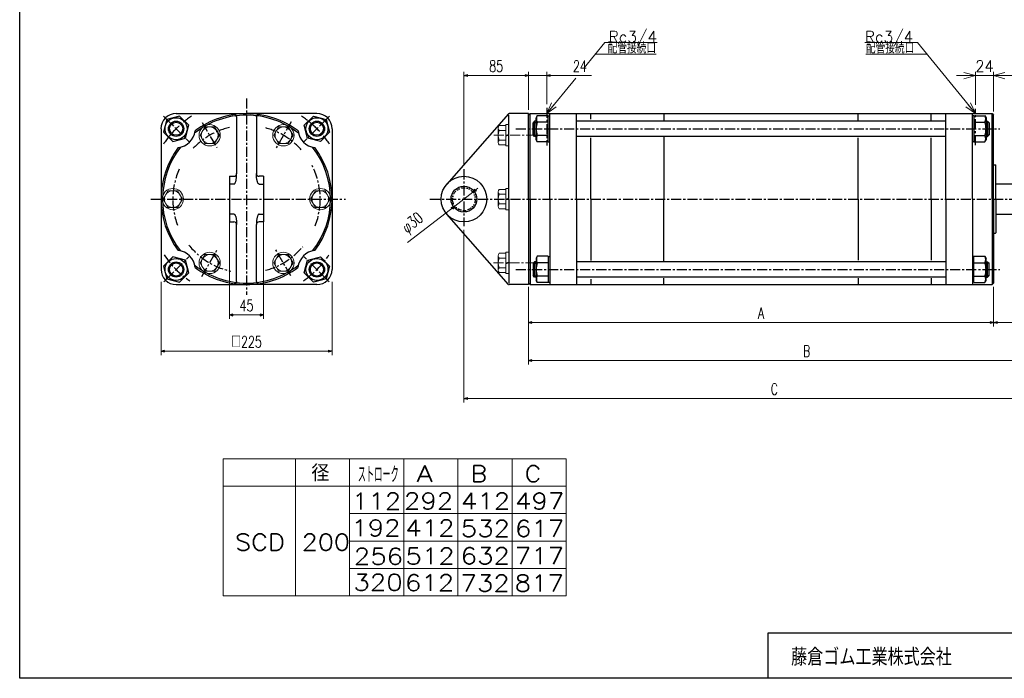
# Model space of a CAD drawing. Header units: millimetres. Extents: x -985 to 985, y -705 to 705.
# Tile 1 of 3: x -985 to 311, y -674 to 193. Entities that reach past the tile are written whole.
import ezdxf
from ezdxf.enums import TextEntityAlignment as Align

# ---------------------------------------------------------------- set-up
doc = ezdxf.new("R2010")
doc.units = ezdxf.units.MM
doc.header["$LTSCALE"] = 0.416667
doc.linetypes.add('CENTER', pattern=[50.8, 31.75, -6.35, 6.35, -6.35])
doc.linetypes.add('DIVIDE', pattern=[31.75, 12.7, -6.35, 0, -6.35, 0, -6.35])
doc.layers.add('ZUWAKU', color=7, linetype='Continuous')
doc.styles.add('dcStyle0', font='txt.shx', dxfattribs={"width": 0.714286, "bigfont": 'bigfont'})
doc.dimstyles.new('DaDimDiametricStyle', dxfattribs={"dimtxt": 15, "dimasz": 5.000003, "dimexe": 1.666667, "dimexo": 1.666667, "dimgap": 5, "dimtad": 3, "dimdsep": 46, "dimtxsty": 'dcStyle0', "dimblk1": 'OPEN30', "dimblk2": 'OPEN30', "dimsah": 1, "dimcen": 0.09, "dimclrd": 4, "dimclre": 4, "dimclrt": 4, "dimadec": 0, "dimazin": 2, "dimtfac": 1, "dimtdec": 4, "dimtmove": 0, "dimatfit": 0, "dimfxl": 1, "dimarcsym": 0})
doc.dimstyles.new('DaDimRotatedStyle', dxfattribs={"dimtxt": 15, "dimasz": 5.000003, "dimexe": 4.999855, "dimexo": 1.666667, "dimgap": 5, "dimtad": 3, "dimdsep": 46, "dimtxsty": 'dcStyle0', "dimblk1": 'OPEN30', "dimblk2": 'OPEN30', "dimsah": 1, "dimcen": 0.09, "dimclrd": 4, "dimclre": 4, "dimclrt": 4, "dimadec": 0, "dimazin": 2, "dimtfac": 1, "dimtdec": 4, "dimtmove": 0, "dimatfit": 0, "dimfxl": 1, "dimarcsym": 0})

# ---------------------------------------------------------------- blocks, each defined once
blk = doc.blocks.new('DC_GROUP_Φ200_5')
at = {"color": 4, "linetype": 'Continuous', "lineweight": 18}
for p, q in [((272.5, 69.4), (259.9, 78.5)), ((272.5, 69.4), (263.1, 81)), ((266.2, 83.6), (272.5, 69.4))]:
    blk.add_line(p, q, dxfattribs=at)
blk = doc.blocks.new('DC_GROUP_Φ200_6')
at = {"color": 4, "linetype": 'Continuous', "lineweight": 18}
for p, q in [((-291.5, 69.4), (-285.1, 83.6)), ((-291.5, 69.4), (-282, 81)), ((-278.9, 78.5), (-291.5, 69.4))]:
    blk.add_line(p, q, dxfattribs=at)
blk = doc.blocks.new('DC_GROUP_Φ200_7')
at = {"color": 4, "linetype": 'Continuous', "lineweight": 25}
for p, q in [((-774.7, 66.2), (-791.4, 61.8)), ((-762.4, 54), (-774.7, 66.2)), ((-791.4, 61.8), (-795.9, 45)), ((-766.9, 37.3), (-762.4, 54)), ((-795.9, 45), (-783.6, 32.8)), ((-783.6, 32.8), (-766.9, 37.3))]:
    blk.add_line(p, q, dxfattribs=at)
for radius in [14.5, 10, 8.65]:
    blk.add_circle((-779.2, 49.5), radius, dxfattribs=at)
blk = doc.blocks.new('DC_GROUP_Φ200_8')
at = {"color": 4, "linetype": 'Continuous', "lineweight": 25}
for p, q in [((-783.6, -119), (-795.9, -131.3)), ((-766.9, -123.5), (-783.6, -119)), ((-762.4, -140.2), (-766.9, -123.5)), ((-795.9, -131.3), (-791.4, -148)), ((-774.7, -152.5), (-762.4, -140.2)), ((-791.4, -148), (-774.7, -152.5))]:
    blk.add_line(p, q, dxfattribs=at)
for radius in [14.5, 10, 8.65]:
    blk.add_circle((-779.2, -135.7), radius, dxfattribs=at)
blk = doc.blocks.new('DC_GROUP_Φ200_9')
at = {"color": 4, "linetype": 'Continuous', "lineweight": 25}
for p, q in [((-303.9, -118.3), (-305.6, -121.1)), ((-305.6, -121.1), (-305.6, -150.1)), ((-289.6, -118.3), (-303.9, -118.3)), ((-289.6, -127), (-303.9, -127)), ((-289.6, -118.3), (-289.6, -152.9)), ((-289.6, -118.7), (-289.6, -152.5)), ((-289.6, -118.7), (-287.5, -118.7)), ((-303.9, -152.9), (-305.6, -150.1)), ((-289.6, -144.3), (-303.9, -144.3)), ((-289.6, -152.9), (-303.9, -152.9)), ((-289.6, -152.5), (-287.5, -152.5))]:
    blk.add_line(p, q, dxfattribs=at)
for centre, radius, start, end in [((-281.7, -135.6), 23.8, 158.7017, 201.2983), ((-296.4, -122.6), 8.66, 150, 210), ((-296.4, -148.6), 8.66, 150, 210)]:
    blk.add_arc(centre, radius, start, end, dxfattribs=at)
blk = doc.blocks.new('DC_GROUP_Φ200_10')
at = {"color": 4, "linetype": 'Continuous', "lineweight": 25}
for p, q in [((270.6, -118.7), (268.5, -118.7)), ((270.6, -152.9), (270.6, -118.3)), ((270.6, -118.3), (285, -118.3)), ((270.6, -152.5), (270.6, -118.7)), ((270.6, -127), (285, -127)), ((285, -118.3), (286.6, -121.1)), ((286.6, -150.1), (286.6, -121.1)), ((270.6, -152.5), (268.5, -152.5)), ((270.6, -144.3), (285, -144.3)), ((270.6, -152.9), (285, -152.9)), ((285, -152.9), (286.6, -150.1))]:
    blk.add_line(p, q, dxfattribs=at)
for centre, radius, start, end in [((277.5, -122.6), 8.66, 330, 30), ((262.8, -135.6), 23.8, 338.7017, 21.2983), ((277.5, -148.6), 8.66, 330, 30)]:
    blk.add_arc(centre, radius, start, end, dxfattribs=at)
blk = doc.blocks.new('DC_GROUP_Φ200_12')
at = {"color": 4, "linetype": 'Continuous', "lineweight": 25}
for p, q in [((-610.6, -140.2), (-606.1, -123.5)), ((-606.1, -123.5), (-589.4, -119)), ((-589.4, -119), (-577.2, -131.3)), ((-598.4, -152.5), (-610.6, -140.2)), ((-577.2, -131.3), (-581.6, -148)), ((-581.6, -148), (-598.4, -152.5))]:
    blk.add_line(p, q, dxfattribs=at)
for radius in [14.5, 10, 8.65]:
    blk.add_circle((-593.9, -135.7), radius, dxfattribs=at)
blk = doc.blocks.new('DC_GROUP_Φ200_13')
at = {"color": 4, "linetype": 'Continuous', "lineweight": 25}
for p, q in [((-610.6, 54), (-598.4, 66.2)), ((-598.4, 66.2), (-581.6, 61.8)), ((-606.1, 37.3), (-610.6, 54)), ((-581.6, 61.8), (-577.2, 45)), ((-577.2, 45), (-589.4, 32.8)), ((-589.4, 32.8), (-606.1, 37.3))]:
    blk.add_line(p, q, dxfattribs=at)
for radius in [14.5, 10, 8.65]:
    blk.add_circle((-593.9, 49.5), radius, dxfattribs=at)
blk = doc.blocks.new('DC_GROUP_Φ200_14')
at = {"color": 4, "linetype": 'Continuous', "lineweight": 25}
for p, q in [((-303.9, 66.7), (-305.6, 63.9)), ((-289.6, 66.7), (-303.9, 66.7)), ((-289.6, 32.1), (-289.6, 66.7)), ((-289.6, 32.5), (-289.6, 66.3)), ((-289.6, 66.3), (-287.5, 66.3)), ((-305.6, 34.9), (-305.6, 63.9)), ((-289.6, 58), (-303.9, 58)), ((-289.6, 40.7), (-303.9, 40.7)), ((-303.9, 32.1), (-305.6, 34.9)), ((-289.6, 32.1), (-303.9, 32.1)), ((-289.6, 32.5), (-287.5, 32.5))]:
    blk.add_line(p, q, dxfattribs=at)
for centre, radius, start, end in [((-296.4, 62.4), 8.66, 150, 210), ((-281.7, 49.4), 23.8, 158.7017, 201.2983), ((-296.4, 36.4), 8.66, 150, 210)]:
    blk.add_arc(centre, radius, start, end, dxfattribs=at)
blk = doc.blocks.new('DC_GROUP_Φ200_15')
at = {"color": 4, "linetype": 'Continuous', "lineweight": 25}
for p, q in [((270.6, 66.3), (268.5, 66.3)), ((270.6, 66.7), (270.6, 32.1)), ((270.6, 66.7), (285, 66.7)), ((270.6, 66.3), (270.6, 32.5)), ((285, 66.7), (286.6, 63.9)), ((270.6, 58), (285, 58)), ((286.6, 63.9), (286.6, 34.9)), ((270.6, 40.7), (285, 40.7)), ((270.6, 32.5), (268.5, 32.5)), ((270.6, 32.1), (285, 32.1)), ((285, 32.1), (286.6, 34.9))]:
    blk.add_line(p, q, dxfattribs=at)
for centre, radius, start, end in [((277.5, 62.4), 8.66, 330, 30), ((262.8, 49.4), 23.8, 338.7017, 21.2983), ((277.5, 36.4), 8.66, 330, 30)]:
    blk.add_arc(centre, radius, start, end, dxfattribs=at)
blk = doc.blocks.new('DC_GROUP_Φ200_36')
at = {"color": 4, "linetype": 'Continuous', "lineweight": 18}
for p, q in [((296.5, 119.4), (311.5, 123.4)), ((311.5, 115.4), (296.5, 119.4)), ((296.5, 119.4), (311.5, 119.4))]:
    blk.add_line(p, q, dxfattribs=at)
blk = doc.blocks.new('DC_GROUP_Φ200_37')
at = {"color": 4, "linetype": 'Continuous', "lineweight": 18}
for p, q in [((257.5, 123.4), (272.5, 119.4)), ((272.5, 119.4), (257.5, 115.4)), ((272.5, 119.4), (257.5, 119.4))]:
    blk.add_line(p, q, dxfattribs=at)
blk = doc.blocks.new('DC_GROUP_Φ200_35')
at = {"color": 4, "linetype": 'Continuous', "lineweight": 13}
for p, q in [((247.5, 119.4), (272.5, 119.4)), ((272.5, 80.9), (272.5, 124.4)), ((272.5, 119.4), (296.5, 119.4)), ((296.5, 72.4), (296.5, 124.4)), ((321.5, 119.4), (296.5, 119.4))]:
    blk.add_line(p, q, dxfattribs=at)
at = {"linetype": 'Continuous'}
for name in ['DC_GROUP_Φ200_37', 'DC_GROUP_Φ200_36']:
    blk.add_blockref(name, (0, 0), dxfattribs=at)
at = {"color": 4, "style": 'dcStyle0', "width": 0.8}
blk.add_text('24', height=15, dxfattribs=at).set_placement((272.5, 124.4), (296.5, 124.4), align=Align.FIT)
blk = doc.blocks.new('DC_GROUP_Φ200_38')
at = {"color": 4, "linetype": 'Continuous', "lineweight": 25}
for p, q in [((-699.6, -12), (-699.5, -10.8)), ((-699.6, -13.2), (-699.6, -12)), ((-699.5, -10.8), (-699.5, -9.6)), ((-703, -23.3), (-702.7, -23.2)), ((-702.7, -23.2), (-702.4, -23.1)), ((-702.4, -23.1), (-702.1, -22.8)), ((-702.1, -22.8), (-701.8, -22.5)), ((-701.8, -22.5), (-701.5, -22)), ((-701.5, -22), (-701.3, -21.5)), ((-701.3, -21.5), (-701, -20.8)), ((-701, -20.8), (-700.8, -20.1)), ((-700.8, -20.1), (-700.6, -19.3)), ((-700.6, -19.3), (-700.3, -18.4)), ((-700.3, -18.4), (-700.2, -17.5)), ((-700.2, -17.5), (-700, -16.5)), ((-700, -16.5), (-699.9, -15.4)), ((-699.9, -15.4), (-699.7, -14.3)), ((-699.7, -14.3), (-699.6, -13.2))]:
    blk.add_line(p, q, dxfattribs=at)
blk = doc.blocks.new('DC_GROUP_Φ200_39')
at = {"color": 4, "linetype": 'Continuous', "lineweight": 25}
for p, q in [((-703, -62.9), (-702.7, -63)), ((-702.7, -63), (-702.4, -63.1)), ((-702.4, -63.1), (-702.1, -63.4)), ((-702.1, -63.4), (-701.8, -63.8)), ((-701.8, -63.8), (-701.5, -64.2)), ((-701.5, -64.2), (-701.3, -64.8)), ((-701.3, -64.8), (-701, -65.4)), ((-701, -65.4), (-700.8, -66.1)), ((-700.8, -66.1), (-700.6, -66.9)), ((-700.6, -66.9), (-700.3, -67.8)), ((-700.3, -67.8), (-700.2, -68.8)), ((-700.2, -68.8), (-700, -69.8)), ((-700, -69.8), (-699.9, -70.8)), ((-699.9, -70.8), (-699.7, -71.9)), ((-699.7, -71.9), (-699.6, -73.1)), ((-699.6, -73.1), (-699.6, -74.2)), ((-699.6, -74.2), (-699.5, -75.4)), ((-699.5, -75.4), (-699.5, -76.6))]:
    blk.add_line(p, q, dxfattribs=at)
blk = doc.blocks.new('DC_GROUP_Φ200_40')
at = {"color": 4, "linetype": 'Continuous', "lineweight": 25}
for p, q in [((-673.5, -10.8), (-673.5, -9.6)), ((-673.5, -12), (-673.5, -10.8)), ((-673.4, -13.2), (-673.5, -12)), ((-673.3, -14.3), (-673.4, -13.2)), ((-673.2, -15.4), (-673.3, -14.3)), ((-673.1, -16.5), (-673.2, -15.4)), ((-672.9, -17.5), (-673.1, -16.5)), ((-672.7, -18.4), (-672.9, -17.5)), ((-672.5, -19.3), (-672.7, -18.4)), ((-672.3, -20.1), (-672.5, -19.3)), ((-672, -20.8), (-672.3, -20.1)), ((-671.8, -21.5), (-672, -20.8)), ((-671.5, -22), (-671.8, -21.5)), ((-671.2, -22.5), (-671.5, -22)), ((-670.9, -22.8), (-671.2, -22.5)), ((-670.6, -23.1), (-670.9, -22.8)), ((-670.3, -23.2), (-670.6, -23.1)), ((-670, -23.3), (-670.3, -23.2))]:
    blk.add_line(p, q, dxfattribs=at)
blk = doc.blocks.new('DC_GROUP_Φ200_41')
at = {"color": 4, "linetype": 'Continuous', "lineweight": 25}
for p, q in [((-671.8, -64.8), (-672, -65.4)), ((-671.5, -64.2), (-671.8, -64.8)), ((-671.2, -63.8), (-671.5, -64.2)), ((-670.9, -63.4), (-671.2, -63.8)), ((-670.6, -63.1), (-670.9, -63.4)), ((-670.3, -63), (-670.6, -63.1)), ((-670, -62.9), (-670.3, -63)), ((-673.4, -73.1), (-673.5, -74.2)), ((-673.5, -74.2), (-673.5, -75.4)), ((-673.5, -75.4), (-673.5, -76.6)), ((-673.3, -71.9), (-673.4, -73.1)), ((-673.2, -70.8), (-673.3, -71.9)), ((-673.1, -69.8), (-673.2, -70.8)), ((-672.9, -68.8), (-673.1, -69.8)), ((-672.7, -67.8), (-672.9, -68.8)), ((-672.5, -66.9), (-672.7, -67.8)), ((-672.3, -66.1), (-672.5, -66.9)), ((-672, -65.4), (-672.3, -66.1))]:
    blk.add_line(p, q, dxfattribs=at)
blk = doc.blocks.new('DC_GROUP_Φ200_42')
at = {"color": 4, "linetype": 'Continuous', "lineweight": 25}
for p, q in [((-702.8, 68.2), (-703, 68.2)), ((-702.5, 68.2), (-702.8, 68.2)), ((-702.2, 68.2), (-702.5, 68.2)), ((-702, 68.1), (-702.2, 68.2)), ((-701.7, 68.1), (-702, 68.1)), ((-701.4, 68), (-701.7, 68.1)), ((-701.2, 67.8), (-701.4, 68)), ((-701, 67.7), (-701.2, 67.8)), ((-700.7, 67.5), (-701, 67.7)), ((-700.5, 67.4), (-700.7, 67.5)), ((-700.3, 67.2), (-700.5, 67.4)), ((-700.2, 66.9), (-700.3, 67.2)), ((-700, 66.7), (-700.2, 66.9)), ((-699.9, 66.5), (-700, 66.7)), ((-699.7, 66.2), (-699.9, 66.5)), ((-699.7, 66), (-699.7, 66.2)), ((-699.6, 65.7), (-699.7, 66)), ((-699.5, 65.4), (-699.6, 65.7))]:
    blk.add_line(p, q, dxfattribs=at)
blk = doc.blocks.new('DC_GROUP_Φ200_43')
at = {"color": 4, "linetype": 'Continuous', "lineweight": 13}
for p, q in [((-741.4, 51.9), (-747.7, 40.9)), ((-728.7, 51.9), (-741.4, 51.9)), ((-722.3, 40.9), (-728.7, 51.9)), ((-747.7, 40.9), (-741.4, 29.9)), ((-728.7, 29.9), (-722.3, 40.9)), ((-741.4, 29.9), (-728.7, 29.9))]:
    blk.add_line(p, q, dxfattribs=at)
for radius in [14, 11]:
    blk.add_circle((-735, 40.9), radius, dxfattribs=at)
blk = doc.blocks.new('DC_GROUP_Φ200_44')
at = {"color": 4, "linetype": 'Continuous', "lineweight": 13}
for p, q in [((-789.9, -32.1), (-796.2, -43.1)), ((-777.2, -32.1), (-789.9, -32.1)), ((-770.8, -43.1), (-777.2, -32.1)), ((-796.2, -43.1), (-789.9, -54.1)), ((-777.2, -54.1), (-770.8, -43.1)), ((-789.9, -54.1), (-777.2, -54.1))]:
    blk.add_line(p, q, dxfattribs=at)
for radius in [14, 11]:
    blk.add_circle((-783.5, -43.1), radius, dxfattribs=at)
blk = doc.blocks.new('DC_GROUP_Φ200_45')
at = {"color": 4, "linetype": 'Continuous', "lineweight": 13}
for p, q in [((-595.9, -32.1), (-602.2, -43.1)), ((-583.2, -32.1), (-595.9, -32.1)), ((-576.8, -43.1), (-583.2, -32.1)), ((-602.2, -43.1), (-595.9, -54.1)), ((-583.2, -54.1), (-576.8, -43.1)), ((-595.9, -54.1), (-583.2, -54.1))]:
    blk.add_line(p, q, dxfattribs=at)
for radius in [14, 11]:
    blk.add_circle((-589.5, -43.1), radius, dxfattribs=at)
blk = doc.blocks.new('DC_GROUP_Φ200_46')
at = {"color": 4, "linetype": 'Continuous', "lineweight": 13}
for p, q in [((-741.4, -116.1), (-747.7, -127.1)), ((-728.7, -116.1), (-741.4, -116.1)), ((-722.3, -127.1), (-728.7, -116.1)), ((-747.7, -127.1), (-741.4, -138.1)), ((-728.7, -138.1), (-722.3, -127.1)), ((-741.4, -138.1), (-728.7, -138.1))]:
    blk.add_line(p, q, dxfattribs=at)
for radius in [14, 11]:
    blk.add_circle((-735, -127.1), radius, dxfattribs=at)
blk = doc.blocks.new('DC_GROUP_Φ200_47')
at = {"color": 4, "linetype": 'Continuous', "lineweight": 13}
for p, q in [((-644.4, -116.1), (-650.7, -127.1)), ((-631.7, -116.1), (-644.4, -116.1)), ((-625.3, -127.1), (-631.7, -116.1)), ((-650.7, -127.1), (-644.4, -138.1)), ((-631.7, -138.1), (-625.3, -127.1)), ((-644.4, -138.1), (-631.7, -138.1))]:
    blk.add_line(p, q, dxfattribs=at)
for radius in [14, 11]:
    blk.add_circle((-638, -127.1), radius, dxfattribs=at)
blk = doc.blocks.new('DC_GROUP_Φ200_48')
at = {"color": 4, "linetype": 'Continuous', "lineweight": 13}
for p, q in [((-644.4, 51.9), (-650.7, 40.9)), ((-631.7, 51.9), (-644.4, 51.9)), ((-625.3, 40.9), (-631.7, 51.9)), ((-650.7, 40.9), (-644.4, 29.9)), ((-631.7, 29.9), (-625.3, 40.9)), ((-644.4, 29.9), (-631.7, 29.9))]:
    blk.add_line(p, q, dxfattribs=at)
for radius in [14, 11]:
    blk.add_circle((-638, 40.9), radius, dxfattribs=at)
blk = doc.blocks.new('DC_GROUP_Φ200_49')
at = {"color": 4, "linetype": 'Continuous', "lineweight": 25}
for p, q in [((-699.6, -12), (-699.5, -10.8)), ((-699.6, -13.2), (-699.6, -12)), ((-699.5, -10.8), (-699.5, -9.6)), ((-703, -23.3), (-702.7, -23.2)), ((-702.7, -23.2), (-702.4, -23.1)), ((-702.4, -23.1), (-702.1, -22.8)), ((-702.1, -22.8), (-701.8, -22.5)), ((-701.8, -22.5), (-701.5, -22)), ((-701.5, -22), (-701.3, -21.5)), ((-701.3, -21.5), (-701, -20.8)), ((-701, -20.8), (-700.8, -20.1)), ((-700.8, -20.1), (-700.6, -19.3)), ((-700.6, -19.3), (-700.3, -18.4)), ((-700.3, -18.4), (-700.2, -17.5)), ((-700.2, -17.5), (-700, -16.5)), ((-700, -16.5), (-699.9, -15.4)), ((-699.9, -15.4), (-699.7, -14.3)), ((-699.7, -14.3), (-699.6, -13.2))]:
    blk.add_line(p, q, dxfattribs=at)
blk = doc.blocks.new('DC_GROUP_Φ200_50')
at = {"color": 4, "linetype": 'Continuous', "lineweight": 25}
for p, q in [((-702.8, 68.2), (-703, 68.2)), ((-702.5, 68.2), (-702.8, 68.2)), ((-702.2, 68.2), (-702.5, 68.2)), ((-702, 68.1), (-702.2, 68.2)), ((-701.7, 68.1), (-702, 68.1)), ((-701.4, 68), (-701.7, 68.1)), ((-701.2, 67.8), (-701.4, 68)), ((-701, 67.7), (-701.2, 67.8)), ((-700.7, 67.5), (-701, 67.7)), ((-700.5, 67.4), (-700.7, 67.5)), ((-700.3, 67.2), (-700.5, 67.4)), ((-700.2, 66.9), (-700.3, 67.2)), ((-700, 66.7), (-700.2, 66.9)), ((-699.9, 66.5), (-700, 66.7)), ((-699.7, 66.2), (-699.9, 66.5)), ((-699.7, 66), (-699.7, 66.2)), ((-699.6, 65.7), (-699.7, 66)), ((-699.5, 65.4), (-699.6, 65.7))]:
    blk.add_line(p, q, dxfattribs=at)
blk = doc.blocks.new('DC_GROUP_Φ200_51')
at = {"color": 4, "linetype": 'Continuous', "lineweight": 25}
for p, q in [((-673.5, 65.7), (-673.4, 66)), ((-673.5, 65.4), (-673.5, 65.7)), ((-673.4, 66), (-673.3, 66.2)), ((-673.3, 66.2), (-673.2, 66.5)), ((-673.2, 66.5), (-673, 66.7)), ((-673, 66.7), (-672.9, 66.9)), ((-672.9, 66.9), (-672.7, 67.2)), ((-672.7, 67.2), (-672.5, 67.4)), ((-672.5, 67.4), (-672.3, 67.5)), ((-672.3, 67.5), (-672.1, 67.7)), ((-672.1, 67.7), (-671.8, 67.8)), ((-671.8, 67.8), (-671.6, 68)), ((-671.6, 68), (-671.4, 68.1)), ((-671.4, 68.1), (-671.1, 68.1)), ((-671.1, 68.1), (-670.8, 68.2)), ((-670.8, 68.2), (-670.6, 68.2)), ((-670.6, 68.2), (-670.3, 68.2)), ((-670.3, 68.2), (-670, 68.2))]:
    blk.add_line(p, q, dxfattribs=at)
blk = doc.blocks.new('DC_GROUP_Φ200_52')
at = {"color": 4, "linetype": 'Continuous', "lineweight": 25}
for p, q in [((-702.8, -154.4), (-703, -154.4)), ((-702.5, -154.4), (-702.8, -154.4)), ((-702.2, -154.4), (-702.5, -154.4)), ((-702, -154.4), (-702.2, -154.4)), ((-701.7, -154.3), (-702, -154.4)), ((-701.4, -154.2), (-701.7, -154.3)), ((-701.2, -154.1), (-701.4, -154.2)), ((-701, -153.9), (-701.2, -154.1)), ((-700.7, -153.8), (-701, -153.9)), ((-700.5, -153.6), (-700.7, -153.8)), ((-700.3, -153.4), (-700.5, -153.6)), ((-700.2, -153.2), (-700.3, -153.4)), ((-700, -152.9), (-700.2, -153.2)), ((-699.9, -152.7), (-700, -152.9)), ((-699.7, -152.5), (-699.9, -152.7)), ((-699.6, -151.9), (-699.7, -152.2)), ((-699.7, -152.2), (-699.7, -152.5)), ((-699.5, -151.6), (-699.6, -151.9))]:
    blk.add_line(p, q, dxfattribs=at)
blk = doc.blocks.new('DC_GROUP_Φ200_53')
at = {"color": 4, "linetype": 'Continuous', "lineweight": 25}
for p, q in [((-673.5, -151.6), (-673.5, -151.9)), ((-673.5, -151.9), (-673.4, -152.2)), ((-673.4, -152.2), (-673.3, -152.5)), ((-673.3, -152.5), (-673.2, -152.7)), ((-673.2, -152.7), (-673, -152.9)), ((-673, -152.9), (-672.9, -153.2)), ((-672.9, -153.2), (-672.7, -153.4)), ((-672.7, -153.4), (-672.5, -153.6)), ((-672.5, -153.6), (-672.3, -153.8)), ((-672.3, -153.8), (-672.1, -153.9)), ((-672.1, -153.9), (-671.8, -154.1)), ((-671.8, -154.1), (-671.6, -154.2)), ((-671.6, -154.2), (-671.4, -154.3)), ((-671.4, -154.3), (-671.1, -154.4)), ((-671.1, -154.4), (-670.8, -154.4)), ((-670.8, -154.4), (-670.6, -154.4)), ((-670.6, -154.4), (-670.3, -154.4)), ((-670.3, -154.4), (-670, -154.4))]:
    blk.add_line(p, q, dxfattribs=at)
blk = doc.blocks.new('DC_GROUP_Φ200_54')
at = {"color": 4, "linetype": 'Continuous', "lineweight": 25}
for p, q in [((-703, -62.9), (-702.7, -63)), ((-702.7, -63), (-702.4, -63.1)), ((-702.4, -63.1), (-702.1, -63.4)), ((-702.1, -63.4), (-701.8, -63.8)), ((-701.8, -63.8), (-701.5, -64.2)), ((-701.5, -64.2), (-701.3, -64.8)), ((-701.3, -64.8), (-701, -65.4)), ((-701, -65.4), (-700.8, -66.1)), ((-700.8, -66.1), (-700.6, -66.9)), ((-700.6, -66.9), (-700.3, -67.8)), ((-700.3, -67.8), (-700.2, -68.8)), ((-700.2, -68.8), (-700, -69.8)), ((-700, -69.8), (-699.9, -70.8)), ((-699.9, -70.8), (-699.7, -71.9)), ((-699.7, -71.9), (-699.6, -73.1)), ((-699.6, -73.1), (-699.6, -74.2)), ((-699.6, -74.2), (-699.5, -75.4)), ((-699.5, -75.4), (-699.5, -76.6))]:
    blk.add_line(p, q, dxfattribs=at)
blk = doc.blocks.new('DC_GROUP_Φ200_55')
at = {"color": 4, "linetype": 'Continuous', "lineweight": 25}
for p, q in [((-671.8, -64.8), (-672, -65.4)), ((-671.5, -64.2), (-671.8, -64.8)), ((-671.2, -63.8), (-671.5, -64.2)), ((-670.9, -63.4), (-671.2, -63.8)), ((-670.6, -63.1), (-670.9, -63.4)), ((-670.3, -63), (-670.6, -63.1)), ((-670, -62.9), (-670.3, -63)), ((-673.4, -73.1), (-673.5, -74.2)), ((-673.5, -74.2), (-673.5, -75.4)), ((-673.5, -75.4), (-673.5, -76.6)), ((-673.3, -71.9), (-673.4, -73.1)), ((-673.2, -70.8), (-673.3, -71.9)), ((-673.1, -69.8), (-673.2, -70.8)), ((-672.9, -68.8), (-673.1, -69.8)), ((-672.7, -67.8), (-672.9, -68.8)), ((-672.5, -66.9), (-672.7, -67.8)), ((-672.3, -66.1), (-672.5, -66.9)), ((-672, -65.4), (-672.3, -66.1))]:
    blk.add_line(p, q, dxfattribs=at)
blk = doc.blocks.new('DC_GROUP_Φ200_56')
at = {"color": 4, "linetype": 'Continuous', "lineweight": 13}
for p, q in [((-355.5, -33.6), (-355.5, -52.6)), ((-345.5, -30.4), (-354.2, -30.4)), ((-345.5, -36.8), (-354.2, -36.8)), ((-341.5, -29.1), (-345.5, -29.1)), ((-345.5, -29.1), (-345.5, -57.1)), ((-341.5, -29.1), (-341.5, -57.1)), ((-345.5, -49.5), (-354.2, -49.5)), ((-345.5, -43.1), (-341.5, -42)), ((-345.5, -44.2), (-341.5, -43.1)), ((-345.5, -55.8), (-354.2, -55.8)), ((-341.5, -57.1), (-345.5, -57.1))]:
    blk.add_line(p, q, dxfattribs=at)
for centre, radius, start, end in [((-350.9, -33.6), 4.6, 136.3665, 223.6335), ((-339, -43.1), 16.5, 157.363, 202.637), ((-350.9, -52.6), 4.6, 136.3665, 223.6335)]:
    blk.add_arc(centre, radius, start, end, dxfattribs=at)
blk = doc.blocks.new('DC_GROUP_Φ200_57')
at = {"color": 4, "linetype": 'Continuous', "lineweight": 13}
for p, q in [((-345.5, -114.4), (-354.2, -114.4)), ((-341.5, -113.1), (-345.5, -113.1)), ((-345.5, -113.1), (-345.5, -141.1)), ((-341.5, -113.1), (-341.5, -141.1)), ((-355.5, -117.6), (-355.5, -136.6)), ((-345.5, -120.8), (-354.2, -120.8)), ((-345.5, -127.1), (-341.5, -126)), ((-345.5, -128.2), (-341.5, -127.1)), ((-345.5, -133.5), (-354.2, -133.5)), ((-345.5, -139.8), (-354.2, -139.8)), ((-341.5, -141.1), (-345.5, -141.1))]:
    blk.add_line(p, q, dxfattribs=at)
for centre, radius, start, end in [((-350.9, -117.6), 4.6, 136.3665, 223.6335), ((-339, -127.1), 16.5, 157.363, 202.637), ((-350.9, -136.6), 4.6, 136.3665, 223.6335)]:
    blk.add_arc(centre, radius, start, end, dxfattribs=at)
blk = doc.blocks.new('DC_GROUP_Φ200_58')
at = {"color": 4, "linetype": 'Continuous', "lineweight": 13}
for p, q in [((-345.5, 53.6), (-354.2, 53.6)), ((-341.5, 54.9), (-345.5, 54.9)), ((-345.5, 54.9), (-345.5, 26.9)), ((-341.5, 54.9), (-341.5, 26.9)), ((-355.5, 50.4), (-355.5, 31.4)), ((-345.5, 47.2), (-354.2, 47.2)), ((-345.5, 40.9), (-341.5, 42)), ((-345.5, 39.8), (-341.5, 40.9)), ((-345.5, 34.5), (-354.2, 34.5)), ((-345.5, 28.2), (-354.2, 28.2)), ((-341.5, 26.9), (-345.5, 26.9))]:
    blk.add_line(p, q, dxfattribs=at)
for centre, radius, start, end in [((-350.9, 50.4), 4.6, 136.3665, 223.6335), ((-339, 40.9), 16.5, 157.363, 202.637), ((-350.9, 31.4), 4.6, 136.3665, 223.6335)]:
    blk.add_arc(centre, radius, start, end, dxfattribs=at)
blk = doc.blocks.new('_OPEN30')
at = {"color": 0, "linetype": 'ByBlock', "lineweight": -2}
for p, q in [((-1, 0.267949), (0, 0)), ((0, 0), (-1, -0.267949)), ((0, 0), (-1, 0))]:
    blk.add_line(p, q, dxfattribs=at)
blk = doc.blocks.new('*D64')
at = {"color": 4, "linetype": 'Continuous', "lineweight": 13}
for p, q in [((-799, -152), (-799, -248.4)), ((-574, -152), (-574, -248.4)), ((-799, -243.4), (-574, -243.4))]:
    blk.add_line(p, q, dxfattribs=at)
at = {"color": 4, "xscale": 5.000004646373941, "yscale": 4.999982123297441}
for p, rotation in [((-799, -243.4), 180), ((-574, -243.4), 360)]:
    blk.add_blockref('_OPEN30', p, dxfattribs=dict(at, rotation=rotation))
at = {"color": 4, "insert": (-686.5, -238.4), "char_height": 15, "width": 75, "attachment_point": 8, "style": 'dcStyle0'}
blk.add_mtext('\\T1.00;□225', dxfattribs=at)
blk = doc.blocks.new('*D65')
at = {"color": 4, "linetype": 'Continuous', "lineweight": 13}
for p, q in [((-315.5, -158.6), (-315.5, -210.6)), ((296.5, -158.6), (296.5, -210.6)), ((-315.5, -205.6), (296.5, -205.6))]:
    blk.add_line(p, q, dxfattribs=at)
at = {"color": 4, "xscale": 5.000004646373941, "yscale": 4.999982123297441}
for p, rotation in [((-315.5, -205.6), 180), ((296.5, -205.6), 360)]:
    blk.add_blockref('_OPEN30', p, dxfattribs=dict(at, rotation=rotation))
at = {"color": 4, "insert": (-9.5, -200.6), "char_height": 15, "width": 32.812, "attachment_point": 8, "style": 'dcStyle0'}
blk.add_mtext('\\T1.00;A', dxfattribs=at)
blk = doc.blocks.new('*D66')
at = {"color": 4, "linetype": 'Continuous', "lineweight": 13}
for p, q in [((416.5, -63.1), (416.5, -210.6)), ((296.5, -158.6), (296.5, -210.6)), ((296.5, -205.6), (416.5, -205.6))]:
    blk.add_line(p, q, dxfattribs=at)
at = {"color": 4, "xscale": 5.000004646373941, "yscale": 4.999982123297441}
for p, rotation in [((296.5, -205.6), 180), ((416.5, -205.6), 360)]:
    blk.add_blockref('_OPEN30', p, dxfattribs=dict(at, rotation=rotation))
at = {"color": 4, "insert": (356.5, -200.6), "char_height": 15, "width": 60.938, "attachment_point": 8, "style": 'dcStyle0'}
blk.add_mtext('\\T1.00;120', dxfattribs=at)
blk = doc.blocks.new('*D67')
at = {"color": 4, "linetype": 'Continuous', "lineweight": 13}
for p, q in [((416.5, -63.1), (416.5, -260.6)), ((-315.5, -158.6), (-315.5, -260.6)), ((-315.5, -255.6), (416.5, -255.6))]:
    blk.add_line(p, q, dxfattribs=at)
at = {"color": 4, "xscale": 5.000004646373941, "yscale": 4.999982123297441}
for p, rotation in [((-315.5, -255.6), 180), ((416.5, -255.6), 360)]:
    blk.add_blockref('_OPEN30', p, dxfattribs=dict(at, rotation=rotation))
at = {"color": 4, "insert": (50.5, -250.6), "char_height": 15, "width": 32.812, "attachment_point": 8, "style": 'dcStyle0'}
blk.add_mtext('\\T1.00;B', dxfattribs=at)
blk = doc.blocks.new('*D68')
at = {"color": 4, "linetype": 'Continuous', "lineweight": 13}
for p, q in [((-709, -68.1), (-709, -200.6)), ((-664, -68.1), (-664, -200.6)), ((-709, -195.6), (-664, -195.6))]:
    blk.add_line(p, q, dxfattribs=at)
at = {"color": 4, "xscale": 5.000004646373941, "yscale": 4.999982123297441}
for p, rotation in [((-709, -195.6), 180), ((-664, -195.6), 360)]:
    blk.add_blockref('_OPEN30', p, dxfattribs=dict(at, rotation=rotation))
at = {"color": 4, "insert": (-686.5, -190.6), "char_height": 15, "width": 46.875, "attachment_point": 8, "style": 'dcStyle0'}
blk.add_mtext('\\T1.00;45', dxfattribs=at)
blk = doc.blocks.new('*D69')
at = {"color": 4, "linetype": 'Continuous', "lineweight": 13}
for p, q in [((416.5, -68.1), (416.5, -310.6)), ((-400.5, -83.6), (-400.5, -310.6)), ((-400.5, -305.6), (416.5, -305.6))]:
    blk.add_line(p, q, dxfattribs=at)
at = {"color": 4, "xscale": 5.000004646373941, "yscale": 4.999982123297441}
for p, rotation in [((-400.5, -305.6), 180), ((416.5, -305.6), 360)]:
    blk.add_blockref('_OPEN30', p, dxfattribs=dict(at, rotation=rotation))
at = {"color": 4, "insert": (8, -300.6), "char_height": 15, "width": 32.812, "attachment_point": 8, "style": 'dcStyle0'}
blk.add_mtext('\\T1.00;C', dxfattribs=at)
blk = doc.blocks.new('*D70')
at = {"color": 4, "linetype": 'Continuous', "lineweight": 13}
for p, q in [((-388.6, -34), (-412.3, -52.3)), ((-382, -28.9), (-388.6, -34)), ((-474.8, -100.3), (-412.3, -52.3))]:
    blk.add_line(p, q, dxfattribs=at)
at = {"color": 4, "xscale": 5.000004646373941, "yscale": 4.999982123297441}
for p, rotation in [((-388.6, -34), 217.5875267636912), ((-412.3, -52.3), 37.58752676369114)]:
    blk.add_blockref('_OPEN30', p, dxfattribs=dict(at, rotation=rotation))
at = {"color": 4, "insert": (-449.8, -74.8), "char_height": 15, "width": 60.938, "attachment_point": 9, "rotation": 37.5875, "style": 'dcStyle0'}
blk.add_mtext('\\T1.00;φ30', dxfattribs=at)
blk = doc.blocks.new('*D71')
at = {"color": 4, "linetype": 'Continuous', "lineweight": 13}
for p, q in [((-400.5, 1.1), (-400.5, 124.4)), ((-400.5, 119.4), (-315.5, 119.4)), ((-315.5, 74.4), (-315.5, 124.4))]:
    blk.add_line(p, q, dxfattribs=at)
at = {"color": 4, "xscale": 5.000004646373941, "yscale": 4.999982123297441}
for p, rotation in [((-400.5, 119.4), 180), ((-315.5, 119.4), 360)]:
    blk.add_blockref('_OPEN30', p, dxfattribs=dict(at, rotation=rotation))
at = {"color": 4, "insert": (-358, 124.4), "char_height": 15, "width": 46.875, "attachment_point": 8, "style": 'dcStyle0'}
blk.add_mtext('\\T1.00;85', dxfattribs=at)
blk = doc.blocks.new('*D72')
at = {"color": 4, "linetype": 'Continuous', "lineweight": 13}
for p, q in [((-323.8, 119.4), (-315.5, 119.4)), ((-315.5, 74.4), (-315.5, 124.4)), ((-291.5, 119.4), (-315.5, 119.4)), ((-291.5, 81.9), (-291.5, 124.4)), ((-232.8, 119.4), (-291.5, 119.4))]:
    blk.add_line(p, q, dxfattribs=at)
at = {"color": 4, "xscale": 5.000004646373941, "yscale": 4.999982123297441}
for p, rotation in [((-315.5, 119.4), 360), ((-291.5, 119.4), 180)]:
    blk.add_blockref('_OPEN30', p, dxfattribs=dict(at, rotation=rotation))
at = {"color": 4, "insert": (-257, 124.4), "char_height": 15, "width": 46.875, "attachment_point": 7, "style": 'dcStyle0'}
blk.add_mtext('\\T1.00;24', dxfattribs=at)

msp = doc.modelspace()

# ---------------------------------------------------------------- linework, layer by layer
at = {"color": 4, "linetype": 'Continuous', "lineweight": 13}
for p, q in [((-242.406, 129.549), (-215.133, 162.996)), ((-215.133, 162.996), (-145.986, 162.996)), ((196.207, 162.996), (127.059, 162.996)), ((272.537, 69.385), (196.207, 162.996)), ((-227.659, 147.634), (-147.376, 147.634)), ((208.732, 147.634), (128.449, 147.634)), ((-291.463, 69.385), (-253.298, 116.19)), ((-717.299, -385.049), (-265.83, -385.049)), ((-717.299, -385.049), (-717.299, -565.049)), ((-622.188, -385.049), (-622.188, -565.049)), ((-550.917, -385.049), (-550.917, -565.049)), ((-479.645, -385.049), (-479.645, -565.049)), ((-408.373, -385.049), (-408.373, -565.049)), ((-337.101, -385.049), (-337.101, -565.049)), ((-265.83, -385.049), (-265.83, -565.049)), ((-717.299, -421.049), (-265.83, -421.049)), ((-550.917, -457.049), (-265.83, -457.049)), ((-550.748, -493.049), (-265.83, -493.049)), ((-550.917, -529.049), (-265.83, -529.049)), ((-717.299, -565.049), (-265.83, -565.049))]:
    msp.add_line(p, q, dxfattribs=at)
at = {"color": 4, "linetype": 'CENTER', "lineweight": 25}
for p, q in [((-686.526, 89.37), (-686.526, -169.003)), ((-795.806, 66.165), (-761.553, 31.912)), ((-577.246, 66.165), (-611.499, 31.912)), ((-291.463, 76.911), (-291.463, 27.319)), ((272.537, 27.794), (272.537, 75.914)), ((-744.748, 57.729), (-725.76, 24.841)), ((-627.806, 58.59), (-647.603, 24.302)), ((-332.109, 49.385), (304.727, 49.385)), ((-400.463, -3.889), (-400.463, -78.606)), ((-812.248, -43.115), (-556.168, -43.115)), ((-812.248, -43.115), (-564.836, -43.115)), ((-445.14, -43.115), (431.776, -43.115)), ((-745.278, -144.877), (-724.916, -109.609)), ((-628.131, -144.259), (-648.063, -109.734)), ((-795.418, -152.007), (-762.386, -118.976)), ((-577.634, -152.007), (-610.665, -118.976)), ((-332.109, -135.615), (304.727, -135.615))]:
    msp.add_line(p, q, dxfattribs=at)
at = {"color": 4, "linetype": 'Continuous', "lineweight": 25}
for p, q in [((-779.157, 69.385), (-686.526, 69.385)), ((-699.526, 65.406), (-699.526, -9.615)), ((-593.895, 69.385), (-686.526, 69.385)), ((-673.526, 65.406), (-673.526, -9.615)), ((-341.762, 69.045), (-422.989, -23.301)), ((-341.463, -43.115), (-341.463, 67.385)), ((-315.463, 69.385), (-341.011, 69.385)), ((-313.463, 69.385), (-315.463, 67.385)), ((-315.463, -43.115), (-315.463, 69.385)), ((-315.463, -43.115), (-315.463, 67.385)), ((-313.463, 69.385), (294.537, 69.385)), ((-313.463, -43.115), (-313.463, 69.385)), ((-287.463, -43.115), (-287.463, 69.385)), ((-252.463, -43.115), (-252.463, 69.385)), ((-233.363, 62.008), (-233.363, 69.385)), ((-137.263, 69.385), (-137.263, 60.778)), ((118.337, 60.943), (118.337, 69.385)), ((214.437, 60.943), (214.437, 69.385)), ((233.537, -43.115), (233.537, 69.385)), ((268.537, -43.115), (268.537, 69.385)), ((294.537, 69.385), (296.537, 67.385)), ((294.537, -43.115), (294.537, 69.385)), ((296.537, -43.115), (296.537, 67.385)), ((-307.463, 59.385), (-309.463, 57.385)), ((-309.463, 41.385), (-309.463, 57.385)), ((-309.063, 57.785), (-305.563, 57.785)), ((-305.563, 59.385), (-307.463, 59.385)), ((-307.463, 39.385), (-307.463, 59.385)), ((233.537, 59.385), (-252.463, 59.385)), ((286.637, 59.385), (288.537, 59.385)), ((290.137, 57.785), (286.637, 57.785)), ((288.537, 59.385), (290.537, 57.385)), ((288.537, 59.385), (288.537, 39.385)), ((290.537, 57.385), (290.537, 41.385)), ((-799.026, 49.516), (-799.026, -135.615)), ((-574.026, 49.516), (-574.026, -135.615)), ((-307.463, 39.385), (-309.463, 41.385)), ((-309.063, 40.985), (-305.563, 40.985)), ((-305.563, 39.385), (-307.463, 39.385)), ((233.537, 39.385), (-252.463, 39.385)), ((290.137, 40.985), (286.637, 40.985)), ((286.637, 39.385), (288.537, 39.385)), ((288.537, 39.385), (290.537, 41.385)), ((-233.363, -43.115), (-233.363, 37.496)), ((-137.263, 38.207), (-137.263, -43.115)), ((118.337, -43.115), (118.337, 37.342)), ((214.437, -43.115), (214.437, 37.342)), ((296.537, 1.885), (299.037, 1.885)), ((299.037, 1.885), (299.537, 1.385)), ((299.537, -43.115), (299.537, 1.385)), ((-709.026, -13.115), (-709.026, -73.115)), ((-709.026, -13.115), (-703.026, -13.115)), ((-703.026, -23.301), (-709.026, -23.301)), ((-664.026, -13.115), (-670.026, -13.115)), ((-670.026, -23.301), (-664.026, -23.301)), ((-664.026, -13.115), (-664.026, -73.115)), ((299.537, -23.115), (342.537, -23.115)), ((-341.463, -43.115), (-341.463, -153.615)), ((-315.463, -43.115), (-315.463, -153.615)), ((-315.463, -43.115), (-315.463, -155.615)), ((-313.463, -43.115), (-313.463, -155.615)), ((-287.463, -43.115), (-287.463, -155.615)), ((-252.463, -43.115), (-252.463, -155.615)), ((-233.363, -43.115), (-233.363, -123.726)), ((-137.263, -124.437), (-137.263, -43.115)), ((118.337, -43.115), (118.337, -123.572)), ((214.437, -43.115), (214.437, -123.572)), ((233.537, -43.115), (233.537, -155.615)), ((268.537, -43.115), (268.537, -155.615)), ((294.537, -43.115), (294.537, -155.615)), ((296.537, -43.115), (296.537, -153.615)), ((299.537, -43.115), (299.537, -87.615)), ((-703.026, -62.929), (-709.026, -62.929)), ((-703.026, -62.929), (-709.026, -62.929)), ((-670.026, -62.929), (-664.026, -62.929)), ((-670.026, -62.929), (-664.026, -62.929)), ((-341.762, -155.276), (-422.989, -62.929)), ((299.537, -63.115), (342.537, -63.115)), ((-709.026, -73.115), (-703.026, -73.115)), ((-709.026, -73.115), (-703.026, -73.115)), ((-699.526, -151.636), (-699.526, -76.615)), ((-673.526, -151.636), (-673.526, -76.615)), ((-664.026, -73.115), (-670.026, -73.115)), ((-664.026, -73.115), (-670.026, -73.115)), ((296.537, -88.115), (299.037, -88.115)), ((299.037, -88.115), (299.537, -87.615)), ((-307.463, -125.615), (-309.463, -127.615)), ((-309.463, -127.615), (-309.463, -143.615)), ((-309.063, -127.215), (-305.563, -127.215)), ((-305.563, -125.615), (-307.463, -125.615)), ((-307.463, -125.615), (-307.463, -145.615)), ((233.537, -125.615), (-252.463, -125.615)), ((286.637, -125.615), (288.537, -125.615)), ((290.137, -127.215), (286.637, -127.215)), ((288.537, -125.615), (290.537, -127.615)), ((288.537, -145.615), (288.537, -125.615)), ((290.537, -143.615), (290.537, -127.615)), ((-313.463, -155.615), (-315.463, -153.615)), ((-307.463, -145.615), (-309.463, -143.615)), ((-309.063, -144.015), (-305.563, -144.015)), ((-305.563, -145.615), (-307.463, -145.615)), ((233.537, -145.615), (-252.463, -145.615)), ((-233.363, -148.238), (-233.363, -155.615)), ((-137.263, -155.615), (-137.263, -147.008)), ((118.337, -147.173), (118.337, -155.615)), ((214.437, -147.173), (214.437, -155.615)), ((290.137, -144.015), (286.637, -144.015)), ((286.637, -145.615), (288.537, -145.615)), ((288.537, -145.615), (290.537, -143.615)), ((294.537, -155.615), (296.537, -153.615)), ((-779.026, -155.615), (-686.526, -155.615)), ((-594.026, -155.615), (-686.526, -155.615)), ((-315.463, -155.615), (-341.011, -155.615)), ((-313.463, -155.615), (294.537, -155.615))]:
    msp.add_line(p, q, dxfattribs=at)
at = {"color": 4, "linetype": 'CENTER', "lineweight": 13}
for p, q in [((-360.972, 40.889), (-303.935, 40.889)), ((-361.643, -127.12), (-303.935, -127.12))]:
    msp.add_line(p, q, dxfattribs=at)
at = {"color": 4, "linetype": 'Continuous', "lineweight": 25}
for radius in [30, 17]:
    msp.add_circle((-400.463, -43.115), radius, dxfattribs=at)
at = {"color": 4, "linetype": 'DIVIDE', "lineweight": 25}
msp.add_circle((-400.463, -43.115), 15, dxfattribs=at)
at = {"color": 4, "linetype": 'Continuous', "lineweight": 25}
for centre, radius, start, end in [((-779.157, 49.516), 20, 90, 180), ((-686.526, -43.115), 110.5, 90, 128.181732), ((-686.526, -43.115), 112.5, 90, 127.057453), ((-686.526, -43.115), 112.5, 52.942547, 90), ((-686.526, -43.115), 110.5, 51.818268, 90), ((-593.895, 49.516), 20, 0, 90), ((-341.011, 68.385), 1, 90, 138.665471), ((-779.157, 49.516), 25, 276.551551, 353.448449), ((-593.895, 49.516), 25, 186.551551, 263.448449), ((-686.526, -43.115), 112.5, 142.942547, 216.956384), ((-686.526, -43.115), 110.5, 141.818268, 218.051913), ((-686.526, -43.115), 110.5, 321.948087, 38.181732), ((-686.526, -43.115), 112.5, 323.043616, 37.057453), ((-703.026, -9.615), 3.5, 270, 0), ((-703.026, -9.615), 3.5, 270, 0), ((-670.026, -9.615), 3.5, 180, 270), ((-703.026, -76.615), 3.5, 0, 90), ((-703.026, -76.615), 3.5, 0, 90), ((-670.026, -76.615), 3.5, 90, 180), ((-670.026, -76.615), 3.5, 90, 180), ((-779.026, -135.615), 25, 5.974146, 84.025854), ((-594.026, -135.615), 25, 95.974146, 174.025854), ((-779.026, -135.615), 20, 180, 270), ((-686.526, -43.115), 110.5, 231.948087, 270), ((-686.526, -43.115), 112.5, 233.043616, 270), ((-686.526, -43.115), 110.5, 270, 308.051913), ((-686.526, -43.115), 112.5, 270, 306.956384), ((-594.026, -135.615), 20, 270, 0), ((-341.011, -154.615), 1, 221.334529, 270)]:
    msp.add_arc(centre, radius, start, end, dxfattribs=at)
at = {"color": 4, "linetype": 'CENTER', "lineweight": 25}
for radius, start, end in [(131, 123.455708, 146.372638), (131, 33.627362, 56.544292), (97, 103.443524, 137.474276), (97, 41.987386, 75.889473), (97, 338.742964, 27.316219), (97, 156.021073, 200.58962), (97, 218.558128, 257.768109), (131, 214.072543, 235.205011), (97, 285.050468, 319.644418), (131, 304.794989, 325.927457)]:
    msp.add_arc((-686.526, -43.115), radius, start, end, dxfattribs=at)
at = {"layer": 'ZUWAKU', "color": 5, "linetype": 'Continuous', "lineweight": 25}
for p, q in [((-985, -673.75), (-985, 705)), ((985, -673.75), (-985, -673.75))]:
    msp.add_line(p, q, dxfattribs=at)
at = {"layer": 'ZUWAKU', "color": 4, "linetype": 'Continuous', "lineweight": 25}
for p, q in [((0, -613.75), (955, -613.75)), ((0, -673.75), (0, -613.75))]:
    msp.add_line(p, q, dxfattribs=at)

# ---------------------------------------------------------------- block references
at = {"linetype": 'Continuous'}
for name in ['DC_GROUP_Φ200_35', 'DC_GROUP_Φ200_6', 'DC_GROUP_Φ200_5', 'DC_GROUP_Φ200_7', 'DC_GROUP_Φ200_42', 'DC_GROUP_Φ200_50', 'DC_GROUP_Φ200_51', 'DC_GROUP_Φ200_13', 'DC_GROUP_Φ200_14', 'DC_GROUP_Φ200_15', 'DC_GROUP_Φ200_43', 'DC_GROUP_Φ200_48', 'DC_GROUP_Φ200_58', 'DC_GROUP_Φ200_38', 'DC_GROUP_Φ200_49', 'DC_GROUP_Φ200_40', 'DC_GROUP_Φ200_44', 'DC_GROUP_Φ200_45', 'DC_GROUP_Φ200_56', 'DC_GROUP_Φ200_39', 'DC_GROUP_Φ200_54', 'DC_GROUP_Φ200_41', 'DC_GROUP_Φ200_55', 'DC_GROUP_Φ200_46', 'DC_GROUP_Φ200_47', 'DC_GROUP_Φ200_57', 'DC_GROUP_Φ200_8', 'DC_GROUP_Φ200_12', 'DC_GROUP_Φ200_9', 'DC_GROUP_Φ200_10', 'DC_GROUP_Φ200_52', 'DC_GROUP_Φ200_53']:
    msp.add_blockref(name, (0, 0), dxfattribs=at)

# ---------------------------------------------------------------- texts
at = {"color": 4, "style": 'dcStyle0'}
for s, height, width, p, p2 in [('Rc3/4', 15, 0.85, (-209.986, 162.996), (-146.236, 162.996)), ('Rc3/4', 15, 0.85, (127.059, 162.996), (190.809, 162.996)), ('配管接続口', 15, 0.708333, (-211.346, 148.541), (-147.596, 148.541)), ('配管接続口', 15, 0.708333, (128.419, 148.541), (192.169, 148.541)), ('   径', 21.6, 0.952381, (-663.852, -414.444), (-577.452, -414.444)), ('ストローク', 21.6, 0.416667, (-540.12, -416.254), (-486.12, -416.254))]:
    msp.add_text(s, height=height, dxfattribs=dict(at, width=width)).set_placement(p, p2, align=Align.FIT)
for s, p, p2 in [('A', (-462.89, -415.364), (-441.29, -415.364)), ('B', (-391.619, -415.364), (-370.019, -415.364)), ('C', (-320.347, -415.364), (-298.747, -415.364)), ('112', (-547.871, -451.435), (-483.071, -451.435)), ('292', (-479.314, -451.279), (-414.514, -451.279)), ('412', (-404.368, -451.364), (-339.568, -451.364)), ('497', (-333.096, -451.364), (-268.296, -451.364)), ('192', (-548.601, -486.578), (-483.801, -486.578)), ('412', (-477.664, -486.84), (-412.864, -486.84)), ('532', (-404.56, -487.364), (-339.76, -487.364)), ('617', (-333.288, -487.364), (-268.488, -487.364)), ('SCD 200', (-701.587, -505.364), (-550.387, -505.364)), ('256', (-545.344, -524.042), (-480.544, -524.042)), ('512', (-477.316, -523.736), (-412.516, -523.736)), ('632', (-404.752, -523.364), (-339.952, -523.364)), ('717', (-333.48, -523.364), (-268.68, -523.364)), ('320', (-545.842, -558.331), (-481.042, -558.331)), ('612', (-478.048, -558.84), (-413.248, -558.84)), ('732', (-404.943, -559.364), (-340.143, -559.364)), ('817', (-333.672, -559.364), (-268.872, -559.364))]:
    msp.add_text(s, height=21.6, dxfattribs=at).set_placement(p, p2, align=Align.FIT)
at = {"layer": 'ZUWAKU', "color": 4, "style": 'dcStyle0', "width": 0.783333}
msp.add_text('藤倉ゴム工業株式会社', height=22.5, dxfattribs=at).set_placement((30.063, -657.036), (241.563, -657.036), align=Align.FIT)

# ---------------------------------------------------------------- dimensions: what is measured, and where the dimension line sits
at = {"linetype": 'Continuous', "lineweight": 13}
for base, p1, p2, picture, middle in [((-315.463, 119.385), (-400.463, -0.555), (-315.463, 72.718), '*D71', (-357.963, 119.385)), ((-315.463, 119.385), (-291.463, 80.244), (-315.463, 72.718), '*D72', (-245.725, 119.385)), ((416.537, -205.615), (296.537, -156.948), (416.537, -61.448), '*D66', (356.537, -205.615)), ((-664.026, -195.615), (-709.026, -66.448), (-664.026, -66.448), '*D68', (-686.526, -195.615))]:
    dim = msp.add_linear_dim(base=base, p1=p1, p2=p2, dimstyle='DaDimRotatedStyle', override={"dimtxt": 15, "dimasz": 5.000003, "dimexe": 5, "dimexo": 1.666667, "dimgap": 5, "dimtad": 3, "dimtih": 0, "dimtoh": 0, "dimdec": 2, "dimzin": 8, "dimtxsty": 'dcStyle0', "dimblk1": 'OPEN30', "dimblk2": 'OPEN30', "dimsah": 1, "dimclrd": 4, "dimclre": 4, "dimclrt": 4, "dimazin": 2, "dimtofl": 1, "dimatfit": 0, "dimtolj": 0, "dimtzin": 8}, dxfattribs=at)
    dim.commit()
    dim.dimension.update_dxf_attribs({"geometry": picture, "text_midpoint": middle})
dim = msp.add_diameter_dim_2p(p1=(-412.35, -52.265), p2=(-388.577, -33.966), text='φ30', dimstyle='DaDimDiametricStyle', override={"dimtxt": 15, "dimasz": 5.000003, "dimexe": 1.666667, "dimexo": 1.666667, "dimgap": 5, "dimtad": 3, "dimtih": 0, "dimtoh": 0, "dimdec": 2, "dimzin": 8, "dimtxsty": 'dcStyle0', "dimblk1": 'OPEN30', "dimblk2": 'OPEN30', "dimsah": 1, "dimclrd": 4, "dimclre": 4, "dimclrt": 4, "dimazin": 2, "dimtofl": 1, "dimatfit": 0, "dimtolj": 0, "dimtzin": 8}, dxfattribs=at)
dim.commit()
dim.dimension.update_dxf_attribs({"geometry": '*D70', "text_midpoint": (-467.713, -79.107)})
for base, p1, p2, text, override, picture, middle in [((416.537, -255.615), (-315.463, -156.948), (416.537, -61.448), 'B', {"dimtxt": 15, "dimasz": 5.000003, "dimexe": 5, "dimexo": 1.666667, "dimgap": 5, "dimtad": 3, "dimtih": 0, "dimtoh": 0, "dimdec": 2, "dimzin": 8, "dimtxsty": 'dcStyle0', "dimblk1": 'OPEN30', "dimblk2": 'OPEN30', "dimsah": 1, "dimclrd": 4, "dimclre": 4, "dimclrt": 4, "dimazin": 2, "dimtofl": 1, "dimatfit": 0, "dimtolj": 0, "dimtzin": 8}, '*D67', (50.537, -255.615)), ((416.537, -305.615), (-400.463, -81.939), (416.537, -66.448), 'C', {"dimtxt": 15, "dimasz": 5.000003, "dimexe": 5, "dimexo": 1.666667, "dimgap": 5, "dimtad": 3, "dimtih": 0, "dimtoh": 0, "dimdec": 2, "dimzin": 8, "dimtxsty": 'dcStyle0', "dimblk1": 'OPEN30', "dimblk2": 'OPEN30', "dimsah": 1, "dimclrd": 4, "dimclre": 4, "dimclrt": 4, "dimazin": 2, "dimtofl": 1, "dimatfit": 0, "dimtolj": 0, "dimtzin": 8}, '*D69', (8.037, -305.615)), ((-574.026, -243.362), (-799.026, -150.341), (-574.026, -150.341), '□<>', {"dimtxt": 15, "dimasz": 5.000003, "dimexe": 4.999855, "dimexo": 1.666667, "dimgap": 5, "dimtad": 3, "dimtih": 0, "dimtoh": 0, "dimdec": 2, "dimzin": 8, "dimtxsty": 'dcStyle0', "dimblk1": 'OPEN30', "dimblk2": 'OPEN30', "dimsah": 1, "dimclrd": 4, "dimclre": 4, "dimclrt": 4, "dimazin": 2, "dimtofl": 1, "dimatfit": 0, "dimtolj": 0, "dimtzin": 8}, '*D64', (-686.526, -243.362)), ((296.537, -205.615), (-315.463, -156.948), (296.537, -156.948), 'A', {"dimtxt": 15, "dimasz": 5.000003, "dimexe": 5, "dimexo": 1.666667, "dimgap": 5, "dimtad": 3, "dimtih": 0, "dimtoh": 0, "dimdec": 2, "dimzin": 8, "dimtxsty": 'dcStyle0', "dimblk1": 'OPEN30', "dimblk2": 'OPEN30', "dimsah": 1, "dimclrd": 4, "dimclre": 4, "dimclrt": 4, "dimazin": 2, "dimtofl": 1, "dimatfit": 0, "dimtolj": 0, "dimtzin": 8}, '*D65', (-9.463, -205.615))]:
    dim = msp.add_linear_dim(base=base, p1=p1, p2=p2, text=text, dimstyle='DaDimRotatedStyle', override=override, dxfattribs=at)
    dim.commit()
    dim.dimension.update_dxf_attribs({"geometry": picture, "text_midpoint": middle})

doc.saveas('drawing.dxf')
